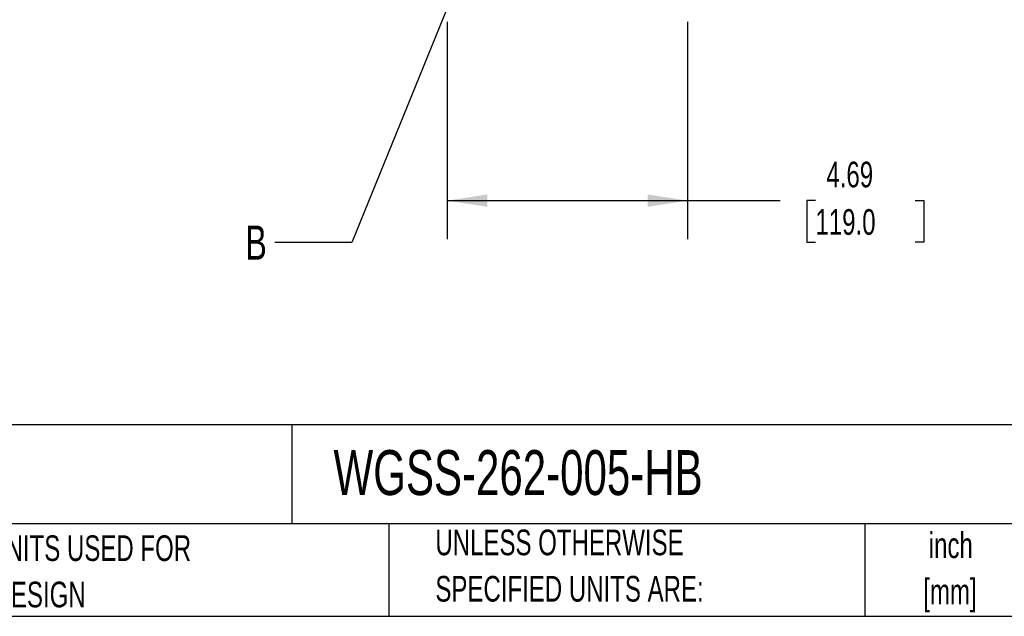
# Model space of a CAD drawing. Header units: inches. Extents: x 0.2 to 10.8, y 0.2 to 8.2.
# Tile 3 of 14: x 5.2 to 8.4, y 0.2 to 2.2. Entities that reach past the tile are written whole.
import ezdxf

# ---------------------------------------------------------------- set-up
doc = ezdxf.new("R2010")
doc.units = ezdxf.units.IN
doc.header["$MEASUREMENT"] = 0
doc.layers.add('DIMENSIONS', color=140, linetype='Continuous', lineweight=25)
doc.layers.add('TEXT', color=140, linetype='Continuous', lineweight=25)
doc.styles.add('SLDTEXTSTYLE0', font='TXT', dxfattribs={"width": 0.7})
doc.dimstyles.new('SLDDIMSTYLE1', dxfattribs={"dimtxt": 0.084961, "dimasz": 0.13, "dimexe": 0, "dimexo": 0.0625, "dimgap": 0.02124, "dimtad": 0, "dimtih": 1, "dimtoh": 1, "dimlfac": 6, "dimrnd": 1e-09, "dimzin": 12, "dimdsep": 46, "dimtxsty": 'SLDTEXTSTYLE0', "dimsah": 1, "dimcen": 0.09, "dimadec": 0, "dimazin": 3, "dimtfac": 1, "dimtofl": 0, "dimtmove": 0, "dimatfit": 3, "dimfxl": 0, "dimfrac": 2, "dimtolj": 1, "dimtzin": 12, "dimarcsym": 0})
doc.dimstyles.new('SLDDIMSTYLE6', dxfattribs={"dimtxt": 0.18, "dimasz": 0.13, "dimexe": 0, "dimexo": 0.0625, "dimgap": 0, "dimtad": 0, "dimtih": 1, "dimtoh": 1, "dimdec": 0, "dimrnd": 1e-09, "dimzin": 0, "dimdsep": 46, "dimtxsty": 'Standard', "dimblk1": 'NONE', "dimblk2": 'NONE', "dimsah": 1, "dimcen": 0.09, "dimadec": 0, "dimazin": 0, "dimtfac": 0.13, "dimtdec": 0, "dimtofl": 0, "dimtmove": 0, "dimatfit": 3, "dimldrblk": 'NONE', "dimfxl": 0, "dimfrac": 2, "dimtolj": 1, "dimtzin": 0, "dimarcsym": 0})

# ---------------------------------------------------------------- blocks, each defined once
blk = doc.blocks.new('SW_NOTE_0')
at = {"layer": 'TEXT', "color": 0, "char_height": 0.08333, "attachment_point": 2, "style": 'SLDTEXTSTYLE0'}
for s, insert in [('inch', (0.125, 0.1074)), ('[mm]', (0.1222, -0.0431))]:
    blk.add_mtext(s, dxfattribs=dict(at, insert=insert))
blk = doc.blocks.new('SW_NOTE_0_1')
at = {"layer": 'TEXT', "color": 0, "char_height": 0.083333, "attachment_point": 1, "style": 'SLDTEXTSTYLE0'}
for s, insert in [('UNLESS OTHERWISE', (0, 0.1074)), ('SPECIFIED UNITS ARE:', (0, -0.0431))]:
    blk.add_mtext(s, dxfattribs=dict(at, insert=insert))
blk = doc.blocks.new('SW_NOTE_0_5')
at = {"layer": 'TEXT', "color": 0, "char_height": 0.083333, "attachment_point": 1, "style": 'SLDTEXTSTYLE0'}
for s, insert in [('INCH UNITS USED FOR', (0, 0.1074)), ('PART DESIGN', (0, -0.0431))]:
    blk.add_mtext(s, dxfattribs=dict(at, insert=insert))
blk = doc.blocks.new('_D_14')
at = {"layer": 'DIMENSIONS'}
for p, q in [((6.6371, 2.1791), (6.6371, 1.4742)), ((7.4179, 2.1791), (7.4179, 1.4742)), ((6.6371, 1.5992), (7.4179, 1.5992)), ((7.4179, 1.5992), (7.718, 1.5992)), ((7.8331, 1.5992), (7.8046, 1.5992)), ((7.8046, 1.5992), (7.8046, 1.4642)), ((8.1563, 1.5992), (8.1848, 1.5992)), ((8.1848, 1.5992), (8.1848, 1.4642)), ((7.8046, 1.4642), (7.8331, 1.4642)), ((8.1848, 1.4642), (8.1563, 1.4642))]:
    blk.add_line(p, q, dxfattribs=at)
for points in [[(6.6371, 1.5992), (6.7671, 1.5792), (6.7671, 1.6192)], [(7.4179, 1.5992), (7.2879, 1.6192), (7.2879, 1.5792)]]:
    blk.add_solid(points, dxfattribs=at)
at = {"layer": 'DIMENSIONS', "char_height": 0.08333, "attachment_point": 1, "style": 'SLDTEXTSTYLE0'}
for s, insert in [('4.69', (7.8685, 1.7257)), ('119.0', (7.8331, 1.5716))]:
    blk.add_mtext(s, dxfattribs=dict(at, insert=insert))
blk = doc.blocks.new('_None')

msp = doc.modelspace()

# ---------------------------------------------------------------- linework, layer by layer
at = {"layer": 'TEXT'}
for p, q in [((10.75, 0.8711066), (0.25, 0.8711066)), ((6.13223998, 0.8711066), (6.13223998, 0.55)), ((10.75, 0.55), (0.25, 0.55)), ((6.44803848, 0.55), (6.44803848, 0.25)), ((7.99308286, 0.55), (7.99308286, 0.25)), ((0.25, 0.25), (10.75, 0.25))]:
    msp.add_line(p, q, dxfattribs=at)

# ---------------------------------------------------------------- block references
for name, p in [('SW_NOTE_0_5', (4.93423991, 0.4054626)), ('SW_NOTE_0_1', (6.59873673, 0.42408167)), ('SW_NOTE_0', (8.14759848, 0.41472936))]:
    msp.add_blockref(name, p, dxfattribs=at)

# ---------------------------------------------------------------- texts
at = {"layer": 'TEXT', "attachment_point": 1, "style": 'SLDTEXTSTYLE0'}
for s, insert, char_height in [('B', (5.98179337, 1.51848287), 0.11111111), ('WGSS-262-005-HB', (6.26802055, 0.78938954), 0.1458333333)]:
    msp.add_mtext(s, dxfattribs=dict(at, insert=insert, char_height=char_height))

# ---------------------------------------------------------------- dimensions: what is measured, and where the dimension line sits
at = {"layer": 'DIMENSIONS'}
dim = msp.add_linear_dim(base=(7.41790328, 1.59921005), p1=(6.63706339, 2.22913131), p2=(7.41790328, 2.22913131), dimstyle='SLDDIMSTYLE1', dxfattribs=at)
dim.commit()
dim.dimension.update_dxf_attribs({"geometry": '_D_14', "text_midpoint": (7.99468909, 1.59921005), "dimtype": 160})

# ---------------------------------------------------------------- leaders
at = {"layer": 'TEXT', "has_arrowhead": 0}
msp.add_leader([(6.98574765, 3.08190221), (6.32752777, 1.46298739), (6.07752777, 1.46298739)], dimstyle='SLDDIMSTYLE6', dxfattribs=at)

doc.saveas('drawing.dxf')
